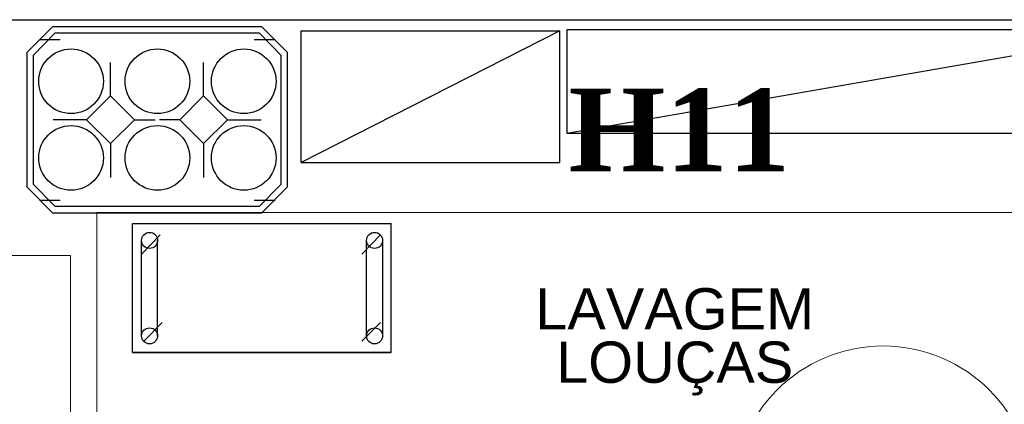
# Model space of a CAD drawing. Header units: millimetres. Extents: x 335 to 91596, y -1 to 84.
# Tile 54 of 87: x 382.34 to 387.39, y 23.03 to 25.01. Entities that reach past the tile are written whole.
import ezdxf

# ---------------------------------------------------------------- set-up
doc = ezdxf.new("R2010")
doc.units = ezdxf.units.MM
doc.header["$MEASUREMENT"] = 0
doc.layers.add('AF-Indicação coluna', color=5, linetype='Continuous', lineweight=20)
doc.layers.add('DI-Detalhes', color=7, linetype='Continuous', lineweight=20)
doc.styles.add('Arial', font='arial.ttf')
doc.styles.add('TimesNewRomanN', font='timesbd.ttf')

msp = doc.modelspace()

# ---------------------------------------------------------------- linework, layer by layer
at = {"color": 7}
for p, q in [((380.958, 25.0062), (388.255, 25.0062)), ((382.508, 24.9702), (382.376, 24.8382)), ((383.582, 24.9702), (382.508, 24.9702)), ((383.582, 24.9702), (383.714, 24.8382)), ((382.52, 24.9372), (382.408, 24.8232)), ((383.569, 24.9372), (382.52, 24.9372)), ((383.569, 24.9372), (383.681, 24.8232)), ((385.146, 24.4242), (388.198, 24.9542)), ((382.547, 24.9022), (382.441, 24.9022)), ((383.65, 24.9022), (383.543, 24.9022)), ((382.376, 24.8382), (382.376, 24.1482)), ((382.408, 24.8232), (382.408, 24.1622)), ((383.681, 24.1622), (383.681, 24.8232)), ((383.714, 24.1482), (383.714, 24.8382)), ((382.806, 24.6152), (382.806, 24.7862)), ((383.283, 24.6152), (383.283, 24.7862)), ((382.683, 24.4932), (382.512, 24.4932)), ((382.928, 24.4932), (383.034, 24.4932)), ((383.161, 24.4932), (383.056, 24.4932)), ((383.406, 24.4932), (383.579, 24.4932)), ((382.806, 24.3712), (382.806, 24.1972)), ((383.283, 24.3712), (383.283, 24.1972)), ((382.376, 24.1482), (382.508, 24.0152)), ((382.408, 24.1622), (382.52, 24.0492)), ((383.569, 24.0492), (383.681, 24.1622)), ((383.582, 24.0152), (383.714, 24.1482)), ((382.441, 24.0812), (382.547, 24.0812)), ((382.52, 24.0492), (383.569, 24.0492)), ((383.543, 24.0812), (383.65, 24.0812)), ((382.508, 24.0152), (383.582, 24.0152)), ((382.918, 23.9612), (384.246, 23.9612)), ((382.918, 23.2982), (382.918, 23.9612)), ((384.246, 23.2982), (384.246, 23.9612)), ((382.965, 23.8042), (383.061, 23.9022)), ((384.095, 23.8042), (384.191, 23.9022)), ((382.965, 23.3842), (382.965, 23.8742)), ((383.046, 23.3842), (383.046, 23.8742)), ((384.118, 23.3842), (384.118, 23.8742)), ((384.202, 23.3842), (384.202, 23.8742)), ((383.071, 23.4532), (382.976, 23.3562)), ((384.191, 23.4532), (384.095, 23.3562)), ((384.246, 23.2982), (382.918, 23.2982)), ((382.918, 23.2982), (384.246, 23.2982))]:
    msp.add_line(p, q, dxfattribs=at)
msp.add_lwpolyline([(383.784, 24.2742), (385.11, 24.2742), (385.11, 24.9492), (383.784, 24.2742), (383.784, 24.9492), (385.11, 24.9492)], dxfattribs=at)
for points in [[(385.146, 24.4242), (388.198, 24.4242), (388.198, 24.9542), (385.146, 24.9542), (385.146, 24.4242)], [(382.806, 24.3712), (382.928, 24.4932), (382.806, 24.6152), (382.683, 24.4932), (382.806, 24.3712)], [(383.283, 24.3712), (383.161, 24.4932), (383.283, 24.6152), (383.406, 24.4932), (383.283, 24.3712)]]:
    msp.add_lwpolyline(points, close=True, dxfattribs=at)
for centre, radius in [((382.603, 24.6902), 0.1658), ((383.046, 24.6902), 0.1658), ((383.489, 24.6902), 0.1658), ((382.603, 24.2972), 0.1658), ((383.046, 24.2972), 0.1658), ((383.489, 24.2972), 0.1658), ((383.006, 23.8742), 0.0411), ((384.16, 23.8742), 0.0411), ((383.006, 23.3842), 0.0411), ((384.16, 23.3842), 0.0411)]:
    msp.add_circle(centre, radius, dxfattribs=at)
at = {"layer": 'AF-Indicação coluna'}
msp.add_circle((386.7695, 22.5625), 0.77, dxfattribs=at)
at = {"layer": 'DI-Detalhes', "color": 3, "linetype": 'Continuous'}
for points in [[(388.7125, 20.9396), (382.7356, 20.9396), (382.7356, 24.0176), (388.7125, 24.0176), (388.7125, 20.9396)], [(382.6007, 17.0702), (379.26, 17.0702), (379.26, 23.7964), (382.6007, 23.7964), (382.6007, 17.0702)]]:
    msp.add_lwpolyline(points, close=True, dxfattribs=at)

# ---------------------------------------------------------------- texts
at = {"char_height": 0.2118, "attachment_point": 8, "line_spacing_factor": 0.798, "style": 'Arial'}
for s, insert, width in [('LAVAGEM', (385.7, 23.4141), 2.940263), ('LOUÇAS', (385.7, 23.0782), 2.49863)]:
    msp.add_mtext(s, dxfattribs=dict(at, insert=insert, width=width))
at = {"layer": 'DI-Detalhes', "color": 3, "insert": (385.724, 24.229), "char_height": 0.4236, "width": 2.065351, "attachment_point": 8, "line_spacing_factor": 0.798, "style": 'TimesNewRomanN'}
msp.add_mtext('H11', dxfattribs=at)

doc.saveas('drawing.dxf')
